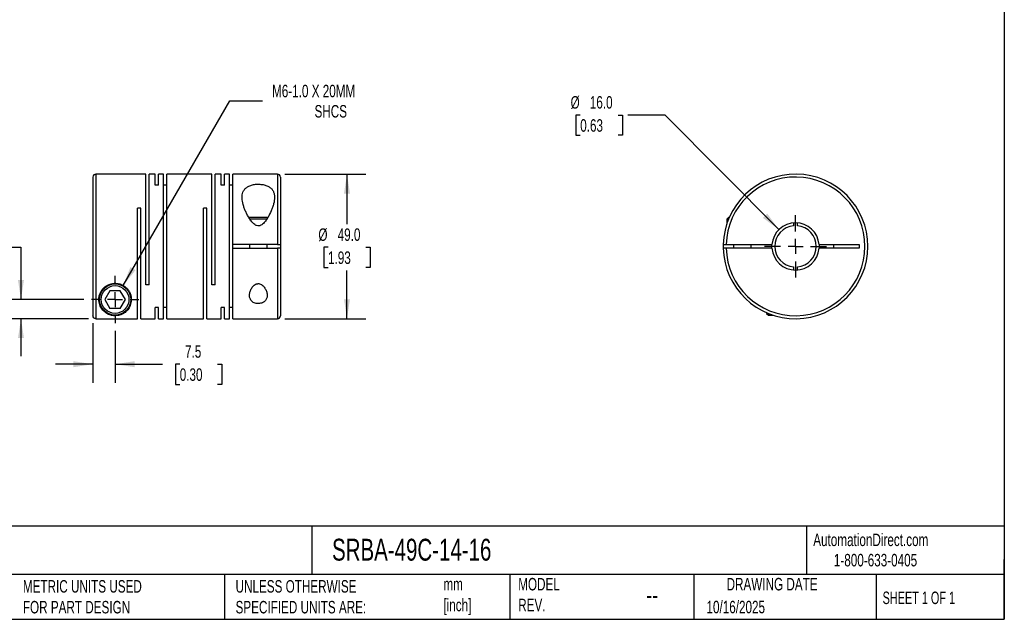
# Model space of a CAD drawing. Header units: millimetres. Extents: x 13 to 546, y 13 to 419.
# Tile 2 of 3: x 213 to 546, y 13 to 216. Entities that reach past the tile are written whole.
import ezdxf

# ---------------------------------------------------------------- set-up
doc = ezdxf.new("R2010")
doc.units = ezdxf.units.MM
doc.header["$LTSCALE"] = 2
doc.linetypes.add('SLD-Center', pattern=[19.05, 15.24, -1.27, 1.27, -1.27])
doc.linetypes.add('SLD-Solid', pattern=[0])
doc.layers.add('CENTER', color=40, linetype='SLD-Center')
doc.layers.add('DIMENSIONS', color=140, linetype='SLD-Solid', lineweight=25)
doc.layers.add('TEXT', color=140, linetype='SLD-Solid', lineweight=25)
doc.styles.add('SLDTEXTSTYLE0', font='TXT', dxfattribs={"width": 0.7})
doc.styles.add('SLDTEXTSTYLE1', font='TXT', dxfattribs={"width": 0.65})
doc.dimstyles.new('SLDDIMSTYLE0', dxfattribs={"dimtxt": 4.316016, "dimasz": 6.604, "dimexe": 0, "dimexo": 0.0625, "dimgap": 1.079004, "dimtad": 0, "dimtih": 1, "dimtoh": 1, "dimdec": 1, "dimrnd": 1e-09, "dimzin": 12, "dimdsep": 46, "dimtxsty": 'SLDTEXTSTYLE0', "dimsah": 1, "dimcen": 0.09, "dimadec": 0, "dimazin": 3, "dimtfac": 1, "dimtdec": 1, "dimtmove": 0, "dimatfit": 0, "dimfxl": 0, "dimfrac": 2, "dimtolj": 1, "dimtzin": 12, "dimarcsym": 0})
doc.dimstyles.new('SLDDIMSTYLE1', dxfattribs={"dimtxt": 4.316016, "dimasz": 6.604, "dimexe": 0, "dimexo": 0.0625, "dimgap": 1.079004, "dimtad": 0, "dimtih": 1, "dimtoh": 1, "dimdec": 1, "dimrnd": 1e-09, "dimzin": 4, "dimdsep": 46, "dimtxsty": 'SLDTEXTSTYLE0', "dimsah": 1, "dimcen": 0.09, "dimadec": 0, "dimazin": 1, "dimtfac": 1, "dimtdec": 1, "dimtofl": 0, "dimtmove": 0, "dimatfit": 3, "dimfxl": 0, "dimfrac": 2, "dimtolj": 1, "dimtzin": 12, "dimarcsym": 0})
doc.dimstyles.new('SLDDIMSTYLE2', dxfattribs={"dimtxt": 4.316016, "dimasz": 6.604, "dimexe": 0, "dimexo": 0.0625, "dimgap": 1.079004, "dimtad": 0, "dimtih": 1, "dimtoh": 1, "dimdec": 1, "dimrnd": 1e-09, "dimzin": 12, "dimdsep": 46, "dimtxsty": 'SLDTEXTSTYLE0', "dimsah": 1, "dimcen": 0, "dimadec": 0, "dimazin": 3, "dimtfac": 1, "dimtdec": 1, "dimtofl": 0, "dimtmove": 0, "dimatfit": 3, "dimfxl": 0, "dimfrac": 2, "dimtolj": 1, "dimtzin": 12, "dimarcsym": 0})
doc.dimstyles.new('SLDDIMSTYLE3', dxfattribs={"dimtxt": 4.316016, "dimasz": 6.604, "dimexe": 0, "dimexo": 0.0625, "dimgap": 1.079004, "dimtad": 0, "dimtih": 1, "dimtoh": 1, "dimdec": 1, "dimrnd": 1e-09, "dimzin": 4, "dimdsep": 46, "dimtxsty": 'SLDTEXTSTYLE0', "dimsah": 1, "dimcen": 0, "dimadec": 0, "dimazin": 1, "dimtfac": 1, "dimtdec": 1, "dimtofl": 0, "dimtmove": 0, "dimatfit": 3, "dimfxl": 0, "dimfrac": 2, "dimtolj": 1, "dimtzin": 12, "dimarcsym": 0})

# ---------------------------------------------------------------- blocks, each defined once
blk = doc.blocks.new('_D')
at = {"layer": 'DIMENSIONS'}
for p, q in [((237.44, 113.04), (237.44, 92.8)), ((244.94, 110.49), (244.94, 92.8)), ((237.44, 99.15), (224.74, 99.15)), ((244.94, 99.15), (260.98, 99.15)), ((266.83, 99.15), (265.38, 99.15)), ((265.38, 99.15), (265.38, 92.29)), ((279.65, 99.15), (281.1, 99.15)), ((281.1, 99.15), (281.1, 92.29)), ((265.38, 92.29), (266.83, 92.29)), ((281.1, 92.29), (279.65, 92.29))]:
    blk.add_line(p, q, dxfattribs=at)
for points in [[(237.44, 99.15), (230.84, 100.17), (230.84, 98.14)], [(244.94, 99.15), (251.55, 98.14), (251.55, 100.17)]]:
    blk.add_solid(points, dxfattribs=at)
at = {"layer": 'DIMENSIONS', "char_height": 4.233, "attachment_point": 1, "style": 'SLDTEXTSTYLE0'}
for s, insert in [('7.5', (268.62, 105.58)), ('0.30', (266.83, 97.75))]:
    blk.add_mtext(s, dxfattribs=dict(at, insert=insert))
blk = doc.blocks.new('_D_1')
at = {"layer": 'DIMENSIONS'}
for p, q in [((179.76, 138.76), (178.31, 138.76)), ((178.31, 138.76), (178.31, 131.9)), ((192.58, 138.76), (194.03, 138.76)), ((194.03, 138.76), (194.03, 131.9)), ((200.36, 138.76), (213.06, 138.76)), ((213.06, 138.76), (213.06, 121.07)), ((178.31, 131.9), (179.76, 131.9)), ((194.03, 131.9), (192.58, 131.9)), ((234.36, 121.07), (206.71, 121.07)), ((235.9, 114.58), (206.71, 114.58)), ((213.06, 114.58), (213.06, 101.88))]:
    blk.add_line(p, q, dxfattribs=at)
for points in [[(213.06, 121.07), (214.08, 127.68), (212.05, 127.68)], [(213.06, 114.58), (212.05, 107.98), (214.08, 107.98)]]:
    blk.add_solid(points, dxfattribs=at)
at = {"layer": 'DIMENSIONS', "char_height": 4.233, "attachment_point": 1, "style": 'SLDTEXTSTYLE0'}
for s, insert in [('6.5', (181.55, 145.18)), ('0.26', (179.76, 137.36))]:
    blk.add_mtext(s, dxfattribs=dict(at, insert=insert))
blk = doc.blocks.new('_D_2')
at = {"layer": 'DIMENSIONS'}
for p, q in [((302.48, 163.57), (329.83, 163.57)), ((323.48, 163.57), (323.48, 146.58)), ((317.06, 138.76), (315.61, 138.76)), ((315.61, 138.76), (315.61, 131.9)), ((329.89, 138.76), (331.34, 138.76)), ((331.34, 138.76), (331.34, 131.9)), ((315.61, 131.9), (317.06, 131.9)), ((323.48, 114.57), (323.48, 130.93)), ((331.34, 131.9), (329.89, 131.9)), ((302.48, 114.57), (329.83, 114.57))]:
    blk.add_line(p, q, dxfattribs=at)
for points in [[(323.48, 163.57), (322.46, 156.97), (324.49, 156.97)], [(323.48, 114.57), (324.49, 121.18), (322.46, 121.18)]]:
    blk.add_solid(points, dxfattribs=at)
at = {"layer": 'DIMENSIONS', "char_height": 4.233, "attachment_point": 1, "style": 'SLDTEXTSTYLE0'}
for s, insert in [('%%c', (313.8, 145.18)), ('49.0', (320.32, 145.18)), ('1.93', (317.06, 137.36))]:
    blk.add_mtext(s, dxfattribs=dict(at, insert=insert))
blk = doc.blocks.new('_D_3')
at = {"layer": 'DIMENSIONS'}
for p, q in [((247.69, 125.84), (283.81, 188.39)), ((283.81, 188.39), (294.92, 188.39))]:
    blk.add_line(p, q, dxfattribs=at)
blk.add_solid([(247.69, 125.84), (251.87, 131.05), (250.12, 132.06)], dxfattribs=at)
at = {"layer": 'DIMENSIONS', "attachment_point": 1, "style": 'SLDTEXTSTYLE0'}
for s, insert, char_height in [('M6-1.0 X 20MM', (298.09, 193.84), 4.2333), ('SHCS', (312.48, 186.98), 4.233)]:
    blk.add_mtext(s, dxfattribs=dict(at, insert=insert, char_height=char_height))
blk = doc.blocks.new('SW_CENTERMARKSYMBOL_0')
at = {"layer": 'CENTER', "color": 0}
for p, q in [((0, 5.08), (0, 8.04)), ((-5.08, 0), (-8.04, 0)), ((0, 0), (-2.54, 0)), ((0, 0), (0, 2.54)), ((0, 0), (0, -2.54)), ((0, 0), (2.54, 0)), ((5.08, 0), (8.04, 0)), ((0, -5.08), (0, -8.04))]:
    blk.add_line(p, q, dxfattribs=at)
blk = doc.blocks.new('_D_4')
at = {"layer": 'DIMENSIONS'}
for p, q in [((402.47, 183.57), (401.02, 183.57)), ((401.02, 183.57), (401.02, 176.71)), ((415.29, 183.57), (416.74, 183.57)), ((416.74, 183.57), (416.74, 176.71)), ((431.25, 183.57), (418.55, 183.57)), ((469.76, 144.75), (431.25, 183.57)), ((401.02, 176.71), (402.47, 176.71)), ((416.74, 176.71), (415.29, 176.71))]:
    blk.add_line(p, q, dxfattribs=at)
blk.add_solid([(469.76, 144.75), (465.83, 150.16), (464.38, 148.73)], dxfattribs=at)
at = {"layer": 'DIMENSIONS', "char_height": 4.233, "attachment_point": 1, "style": 'SLDTEXTSTYLE0'}
for s, insert in [('%%c', (399.21, 190)), ('16.0', (405.72, 190)), ('0.63', (402.47, 182.17))]:
    blk.add_mtext(s, dxfattribs=dict(at, insert=insert))
blk = doc.blocks.new('SW_CENTERMARKSYMBOL_1')
at = {"layer": 'CENTER', "color": 0}
for p, q in [((0, 5.08), (0, 10.54)), ((-5.08, 0), (-10.54, 0)), ((0, 0), (-2.54, 0)), ((0, 0), (0, 2.54)), ((0, 0), (0, -2.54)), ((0, 0), (2.54, 0)), ((5.08, 0), (10.54, 0)), ((0, -5.08), (0, -10.54))]:
    blk.add_line(p, q, dxfattribs=at)

msp = doc.modelspace()

# ---------------------------------------------------------------- linework, layer by layer
for p, q in [((255.39, 163.57), (238.44, 163.57)), ((238.44, 163.57), (238.44, 114.58)), ((255.39, 126.07), (255.39, 163.57)), ((258.54, 163.57), (256.49, 163.57)), ((256.49, 126.07), (256.49, 163.57)), ((258.54, 159.84), (258.54, 163.57)), ((261.39, 163.57), (259.64, 163.57)), ((259.64, 159.84), (259.64, 163.57)), ((261.39, 114.57), (261.39, 163.57)), ((277.74, 163.57), (262.49, 163.57)), ((262.49, 114.57), (262.49, 163.57)), ((277.74, 126.07), (277.74, 163.57)), ((280.89, 163.57), (278.84, 163.57)), ((278.84, 126.07), (278.84, 163.57)), ((280.89, 159.84), (280.89, 163.57)), ((283.74, 163.57), (281.99, 163.57)), ((281.99, 159.84), (281.99, 163.57)), ((283.74, 114.57), (283.74, 163.57)), ((299.94, 163.57), (284.84, 163.57)), ((284.84, 139.72), (284.84, 163.57)), ((299.94, 163.57), (299.94, 139.72)), ((237.44, 162.57), (237.44, 115.58)), ((300.94, 162.57), (300.94, 139.72)), ((259.64, 159.84), (258.54, 159.84)), ((262.49, 159.84), (261.39, 159.84)), ((281.99, 159.84), (280.89, 159.84)), ((284.84, 159.84), (283.74, 159.84)), ((253.64, 152.07), (252.54, 152.07)), ((252.54, 114.58), (252.54, 152.07)), ((253.64, 114.57), (253.64, 152.07)), ((275.99, 152.07), (274.89, 152.07)), ((274.89, 114.57), (274.89, 152.07)), ((275.99, 114.57), (275.99, 152.07)), ((296.67, 148.87), (290.23, 148.87)), ((296.29, 148.27), (290.59, 148.27)), ((452.69, 148.87), (452.09, 148.27)), ((452.09, 148.27), (452.09, 146.65)), ((452.68, 148.27), (452.09, 148.27)), ((452.94, 148.87), (452.69, 148.87)), ((474.74, 147.05), (474.74, 146.04)), ((476.04, 146.04), (476.04, 147.05)), ((299.94, 139.72), (284.84, 139.72)), ((284.84, 138.42), (284.84, 139.72)), ((284.84, 114.57), (284.84, 138.42)), ((284.84, 138.42), (299.94, 138.42)), ((290.44, 139.72), (290.44, 138.42)), ((296.44, 138.42), (296.44, 139.72)), ((299.94, 138.42), (299.94, 114.57)), ((300.94, 139.72), (300.94, 138.42)), ((300.94, 138.42), (300.94, 115.57)), ((451.9, 139.72), (467.42, 139.72)), ((467.42, 138.42), (451.9, 138.42)), ((454.39, 139.72), (454.39, 138.42)), ((460.39, 138.42), (460.39, 139.72)), ((467.39, 139.07), (467.42, 139.72)), ((467.42, 138.42), (467.39, 139.07)), ((483.36, 139.72), (496.89, 139.72)), ((496.89, 138.42), (483.36, 138.42)), ((488.39, 138.42), (488.39, 139.72)), ((496.89, 139.72), (496.89, 138.42)), ((474.74, 132.1), (474.74, 131.1)), ((476.04, 131.1), (476.04, 132.1)), ((243.21, 124.07), (241.48, 121.07)), ((246.68, 124.07), (243.21, 124.07)), ((248.41, 121.07), (246.68, 124.07)), ((256.49, 126.07), (255.39, 126.07)), ((278.84, 126.07), (277.74, 126.07)), ((241.48, 121.07), (243.21, 118.07)), ((246.68, 118.07), (248.41, 121.07)), ((246.68, 118.07), (243.21, 118.07)), ((259.64, 118.31), (258.54, 118.31)), ((258.54, 114.57), (258.54, 118.31)), ((259.64, 114.57), (259.64, 118.31)), ((262.49, 118.31), (261.39, 118.31)), ((281.99, 118.31), (280.89, 118.31)), ((280.89, 114.57), (280.89, 118.31)), ((281.99, 114.57), (281.99, 118.31)), ((284.84, 118.31), (283.74, 118.31)), ((238.44, 114.58), (252.54, 114.58)), ((253.64, 114.57), (258.54, 114.57)), ((259.64, 114.57), (261.39, 114.57)), ((262.49, 114.57), (274.89, 114.57)), ((275.99, 114.57), (280.89, 114.57)), ((281.99, 114.57), (283.74, 114.57)), ((284.84, 114.57), (299.94, 114.57)), ((465.59, 116.62), (465.59, 116.37)), ((465.59, 116.37), (466.19, 115.77)), ((466.19, 116.37), (466.19, 115.77)), ((466.19, 115.77), (467.82, 115.77))]:
    msp.add_line(p, q)
at = {"flags": 128}
msp.add_lwpolyline([(483.36, 139.72), (483.39, 139.07), (483.36, 138.42)], dxfattribs=at)
for radius in [5.3, 4.7]:
    msp.add_circle((244.94, 121.07), radius)
for centre, radius, start, end in [((238.44, 162.57), 1, 90, 180), ((299.94, 162.57), 1, 0, 90), ((475.39, 139.07), 24.5, 181.5203, 178.4797), ((475.39, 139.07), 23.5, 181.585, 178.415), ((475.39, 139.07), 8, 4.6604, 175.3396), ((475.39, 139.07), 7, 95.328, 264.672), ((475.39, 139.07), 7, 275.328, 84.672), ((475.39, 139.07), 24.5, 178.4797, 181.5203), ((475.39, 139.07), 8, 184.6604, 355.3396), ((299.94, 115.57), 1, 270, 0)]:
    msp.add_arc(centre, radius, start, end)
for points, knots in [([(298.94, 155.7), (298.94, 156.05), (298.91, 156.4), (298.78, 157.07), (298.68, 157.39), (298.4, 157.99), (298.21, 158.27), (297.75, 158.79), (297.47, 159.02), (296.98, 159.33), (296.81, 159.43), (296.43, 159.6), (296.24, 159.68), (295.83, 159.82), (295.61, 159.88), (295.17, 159.98), (294.94, 160.02), (294.24, 160.12), (293.75, 160.15), (293.02, 160.14), (292.78, 160.13), (292.31, 160.08), (292.07, 160.04), (291.61, 159.96), (291.39, 159.91), (290.97, 159.79), (290.76, 159.72), (290.17, 159.48), (289.82, 159.3), (289.37, 158.97), (289.23, 158.85), (288.97, 158.61), (288.85, 158.48), (288.65, 158.21), (288.55, 158.07), (288.39, 157.78), (288.31, 157.63), (288.13, 157.16), (288.05, 156.84), (287.95, 156.16), (287.93, 155.81), (287.97, 154.73), (288.11, 153.99), (288.43, 152.83), (288.56, 152.44), (288.84, 151.66), (289, 151.27), (289.35, 150.49), (289.54, 150.1), (289.95, 149.32), (290.18, 148.93), (290.67, 148.16), (290.93, 147.78), (291.38, 147.24), (291.53, 147.07), (291.87, 146.74), (292.05, 146.58), (292.34, 146.37), (292.44, 146.3), (292.65, 146.19), (292.77, 146.14), (293.11, 146.02), (293.36, 145.99), (293.72, 146.02), (293.84, 146.05), (294.07, 146.12), (294.19, 146.17), (294.51, 146.33), (294.71, 146.47), (295.25, 146.93), (295.56, 147.29), (296.13, 148.03), (296.39, 148.41), (297.09, 149.57), (297.49, 150.35), (297.99, 151.53), (298.15, 151.92), (298.42, 152.7), (298.54, 153.09), (298.83, 154.24), (298.94, 154.98), (298.94, 155.7)], [0, 0, 0, 0, 0.03125, 0.03125, 0.0625, 0.0625, 0.09375, 0.09375, 0.125, 0.125, 0.140625, 0.140625, 0.15625, 0.15625, 0.171875, 0.171875, 0.1875, 0.1875, 0.21875, 0.21875, 0.234375, 0.234375, 0.25, 0.25, 0.265625, 0.265625, 0.28125, 0.28125, 0.3125, 0.3125, 0.328125, 0.328125, 0.34375, 0.34375, 0.359375, 0.359375, 0.375, 0.375, 0.40625, 0.40625, 0.4375, 0.4375, 0.5, 0.5, 0.53125, 0.53125, 0.5625, 0.5625, 0.59375, 0.59375, 0.625, 0.625, 0.65625, 0.65625, 0.671875, 0.671875, 0.6875, 0.6875, 0.695313, 0.695313, 0.703125, 0.703125, 0.71875, 0.71875, 0.726563, 0.726563, 0.734375, 0.734375, 0.75, 0.75, 0.78125, 0.78125, 0.8125, 0.8125, 0.875, 0.875, 0.90625, 0.90625, 0.9375, 0.9375, 1, 1, 1, 1]), ([(299.94, 139.72), (300.08, 139.72), (300.2, 139.72), (300.45, 139.72), (300.56, 139.72), (300.83, 139.72), (300.94, 139.72), (300.94, 139.72)], [0, 0, 0, 0, 0.25, 0.25, 0.5, 0.5, 1, 1, 1, 1]), ([(300.94, 138.42), (300.94, 138.42), (300.92, 138.42), (300.82, 138.42), (300.74, 138.42), (300.47, 138.42), (300.21, 138.42), (299.94, 138.42)], [0, 0, 0, 0, 0.25, 0.25, 0.5, 0.5, 1, 1, 1, 1]), ([(450.9, 139.72), (450.9, 139.72), (450.92, 139.72), (451.02, 139.72), (451.1, 139.72), (451.38, 139.72), (451.63, 139.72), (451.9, 139.72)], [0, 0, 0, 0, 0.25, 0.25, 0.5, 0.5, 1, 1, 1, 1]), ([(451.9, 138.42), (451.77, 138.42), (451.64, 138.42), (451.39, 138.42), (451.28, 138.42), (451.01, 138.42), (450.9, 138.42), (450.9, 138.42)], [0, 0, 0, 0, 0.25, 0.25, 0.5, 0.5, 1, 1, 1, 1]), ([(239.44, 121.07), (239.44, 120.74), (239.47, 120.43), (239.58, 119.83), (239.65, 119.54), (239.85, 118.99), (239.96, 118.72), (240.23, 118.22), (240.39, 117.98), (240.89, 117.32), (241.28, 116.93), (241.99, 116.43), (242.24, 116.27), (242.66, 116.07), (242.81, 116), (243.12, 115.88), (243.29, 115.83), (243.65, 115.72), (243.85, 115.68), (244.16, 115.63), (244.28, 115.61), (244.51, 115.59), (244.62, 115.58), (244.99, 115.57), (245.23, 115.58), (245.7, 115.62), (245.91, 115.66), (246.31, 115.74), (246.49, 115.79), (246.82, 115.9), (246.98, 115.96), (247.43, 116.16), (247.7, 116.31), (248.19, 116.63), (248.42, 116.8), (248.83, 117.18), (249.03, 117.38), (249.55, 118.03), (249.85, 118.52), (250.27, 119.6), (250.41, 120.19), (250.45, 121.17), (250.44, 121.5), (250.34, 122.18), (250.26, 122.53), (250.01, 123.24), (249.85, 123.59), (249.43, 124.28), (249.17, 124.62), (248.72, 125.08), (248.55, 125.23), (248.2, 125.51), (248.01, 125.64), (247.62, 125.88), (247.42, 125.99), (246.99, 126.19), (246.76, 126.27), (246.3, 126.41), (246.07, 126.46), (245.59, 126.54), (245.35, 126.56), (244.62, 126.59), (244.14, 126.54), (243.19, 126.31), (242.75, 126.14), (242.14, 125.81), (241.94, 125.69), (241.57, 125.43), (241.4, 125.29), (240.91, 124.84), (240.63, 124.51), (240.17, 123.84), (239.99, 123.49), (239.7, 122.78), (239.6, 122.43), (239.47, 121.74), (239.44, 121.4), (239.44, 121.07)], [0, 0, 0, 0, 0.03125, 0.03125, 0.0625, 0.0625, 0.09375, 0.09375, 0.125, 0.125, 0.1875, 0.1875, 0.21875, 0.21875, 0.234375, 0.234375, 0.25, 0.25, 0.265625, 0.265625, 0.273437, 0.273437, 0.28125, 0.28125, 0.296875, 0.296875, 0.3125, 0.3125, 0.328125, 0.328125, 0.34375, 0.34375, 0.375, 0.375, 0.40625, 0.40625, 0.4375, 0.4375, 0.5, 0.5, 0.5625, 0.5625, 0.59375, 0.59375, 0.625, 0.625, 0.65625, 0.65625, 0.6875, 0.6875, 0.703125, 0.703125, 0.71875, 0.71875, 0.734375, 0.734375, 0.75, 0.75, 0.765625, 0.765625, 0.78125, 0.78125, 0.8125, 0.8125, 0.84375, 0.84375, 0.859375, 0.859375, 0.875, 0.875, 0.90625, 0.90625, 0.9375, 0.9375, 0.96875, 0.96875, 1, 1, 1, 1]), ([(296.44, 122.45), (296.44, 122.64), (296.43, 122.82), (296.37, 123.2), (296.33, 123.39), (296.18, 123.95), (296.02, 124.32), (295.72, 124.87), (295.6, 125.05), (295.34, 125.4), (295.2, 125.57), (294.87, 125.88), (294.68, 126.03), (294.28, 126.27), (294.05, 126.37), (293.68, 126.44), (293.55, 126.46), (293.31, 126.45), (293.18, 126.44), (292.94, 126.39), (292.82, 126.35), (292.59, 126.26), (292.49, 126.2), (292.18, 126.02), (292, 125.87), (291.67, 125.55), (291.53, 125.38), (291.27, 125.03), (291.16, 124.85), (290.95, 124.48), (290.87, 124.3), (290.71, 123.92), (290.65, 123.74), (290.55, 123.36), (290.51, 123.17), (290.43, 122.61), (290.43, 122.25), (290.55, 121.54), (290.68, 121.21), (290.99, 120.75), (291.11, 120.61), (291.4, 120.34), (291.57, 120.22), (291.94, 120.01), (292.15, 119.92), (292.6, 119.79), (292.84, 119.74), (293.34, 119.7), (293.59, 119.7), (294.08, 119.75), (294.32, 119.8), (294.76, 119.94), (294.97, 120.03), (295.34, 120.24), (295.51, 120.36), (295.79, 120.63), (295.91, 120.77), (296.12, 121.08), (296.2, 121.24), (296.39, 121.74), (296.44, 122.09), (296.44, 122.45)], [0, 0, 0, 0, 0.03125, 0.03125, 0.0625, 0.0625, 0.125, 0.125, 0.15625, 0.15625, 0.1875, 0.1875, 0.21875, 0.21875, 0.25, 0.25, 0.265625, 0.265625, 0.28125, 0.28125, 0.296875, 0.296875, 0.3125, 0.3125, 0.34375, 0.34375, 0.375, 0.375, 0.40625, 0.40625, 0.4375, 0.4375, 0.46875, 0.46875, 0.5, 0.5, 0.5625, 0.5625, 0.625, 0.625, 0.65625, 0.65625, 0.6875, 0.6875, 0.71875, 0.71875, 0.75, 0.75, 0.78125, 0.78125, 0.8125, 0.8125, 0.84375, 0.84375, 0.875, 0.875, 0.90625, 0.90625, 0.9375, 0.9375, 1, 1, 1, 1]), ([(238.44, 114.58), (238.31, 114.58), (238.18, 114.61), (237.94, 114.71), (237.83, 114.78), (237.55, 115.06), (237.44, 115.32), (237.44, 115.58)], [0, 0, 0, 0, 0.25, 0.25, 0.5, 0.5, 1, 1, 1, 1])]:
    msp.add_open_spline(points, degree=3, knots=knots)
at = {"layer": 'TEXT'}
for p, q in [((546.1, 419.1), (546.1, 12.7)), ((546.1, 44.25), (12.7, 44.25)), ((311.52, 44.25), (311.52, 27.94)), ((479.15, 44.25), (479.15, 27.94)), ((546.1, 12.7), (546.1, 33.02)), ((546.1, 27.94), (12.7, 27.94)), ((282, 27.94), (282, 12.7)), ((378.6, 27.94), (378.6, 12.7)), ((440.93, 27.94), (440.93, 12.7)), ((502.7, 27.94), (502.7, 12.7)), ((12.7, 12.7), (546.1, 12.7))]:
    msp.add_line(p, q, dxfattribs=at)

# ---------------------------------------------------------------- block references
at = {"layer": 'CENTER'}
for name, p in [('SW_CENTERMARKSYMBOL_1', (475.39, 139.07)), ('SW_CENTERMARKSYMBOL_0', (244.94, 121.07))]:
    msp.add_blockref(name, p, dxfattribs=at)

# ---------------------------------------------------------------- texts
at = {"layer": 'TEXT'}
for s, insert, char_height, attachment_point, style in [('SRBA-49C-14-16', (318.42, 40), 7.4083, 1, 'SLDTEXTSTYLE0'), ('AutomationDirect.com', (481.39, 41.75), 4.2333, 1, 'SLDTEXTSTYLE0'), ('1-800-633-0405', (488.38, 34.87), 4.2333, 1, 'SLDTEXTSTYLE0'), ('MODEL ^JREV.', (381.47, 26.73), 4.2333, 1, 'SLDTEXTSTYLE0'), ('DRAWING DATE', (467.45, 26.73), 4.2333, 2, 'SLDTEXTSTYLE0'), ('METRIC UNITS USED ^JFOR PART DESIGN', (213.71, 25.99), 4.2333, 1, 'SLDTEXTSTYLE0'), ('UNLESS OTHERWISE ^JSPECIFIED UNITS ARE:', (285.74, 25.99), 4.2333, 1, 'SLDTEXTSTYLE0'), ('mm^J[inch]', (356.13, 26.72), 4.233, 1, 'SLDTEXTSTYLE0'), ('--', (424.86, 24.15), 6.35, 1, 'SLDTEXTSTYLE0'), ('SHEET 1 OF 1', (504.88, 22.1), 4.2333, 1, 'SLDTEXTSTYLE1'), ('10/16/2025', (445.23, 18.98), 4.233, 1, 'SLDTEXTSTYLE0')]:
    msp.add_mtext(s, dxfattribs=dict(at, insert=insert, char_height=char_height, attachment_point=attachment_point, style=style))

# ---------------------------------------------------------------- dimensions: what is measured, and where the dimension line sits
at = {"layer": 'DIMENSIONS'}
dim = msp.add_diameter_dim_2p(p1=(242.19, 116.31), p2=(247.69, 125.84), text='M6-1.0 X 20MM\\PSHCS', dimstyle='SLDDIMSTYLE2', override={"dimpost": '<>'}, dxfattribs=at)
dim.commit()
dim.dimension.update_dxf_attribs({"geometry": '_D_3', "text_midpoint": (320.43, 188.39), "dimtype": 163})
dim = msp.add_diameter_dim_2p(p1=(481.02, 133.39), p2=(469.76, 144.75), dimstyle='SLDDIMSTYLE3', dxfattribs=at)
dim.commit()
dim.dimension.update_dxf_attribs({"geometry": '_D_4', "text_midpoint": (408.88, 183.57), "dimtype": 163})
dim = msp.add_linear_dim(base=(323.48, 114.57), p1=(299.94, 163.57), p2=(299.94, 114.57), angle=90, text='%%c<>', dimstyle='SLDDIMSTYLE1', dxfattribs=at)
dim.commit()
dim.dimension.update_dxf_attribs({"geometry": '_D_2', "text_midpoint": (323.48, 138.76), "dimtype": 160})
dim = msp.add_linear_dim(base=(213.06, 121.07), p1=(238.44, 114.58), p2=(236.9, 121.07), angle=90, dimstyle='SLDDIMSTYLE0', dxfattribs=at)
dim.commit()
dim.dimension.update_dxf_attribs({"geometry": '_D_1', "text_midpoint": (213.06, 138.76), "dimtype": 160})
dim = msp.add_linear_dim(base=(244.94, 99.15), p1=(237.44, 115.58), p2=(244.94, 113.03), dimstyle='SLDDIMSTYLE0', dxfattribs=at)
dim.commit()
dim.dimension.update_dxf_attribs({"geometry": '_D', "text_midpoint": (273.24, 99.15), "dimtype": 160})

doc.saveas('drawing.dxf')
